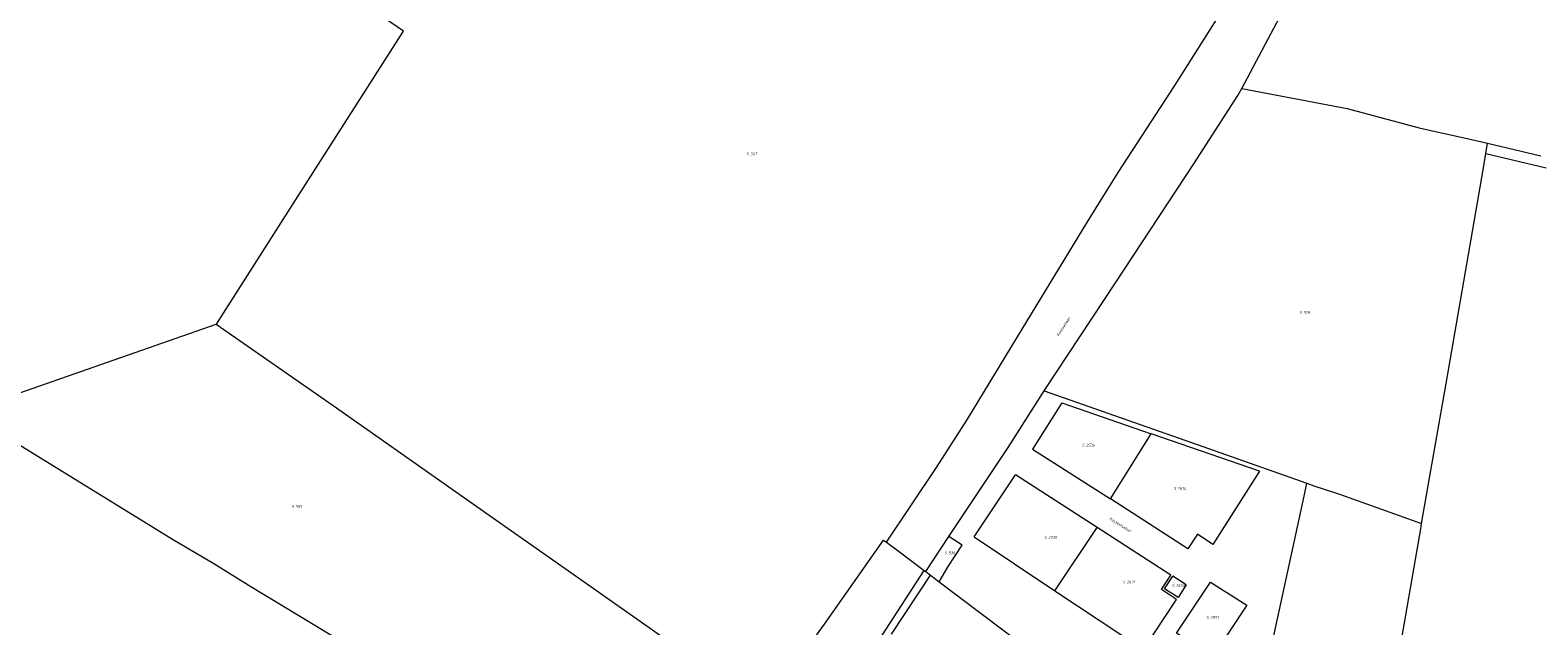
# Model space of a CAD drawing. Header units: metres. Extents: x 200548 to 205192, y 394703 to 399160.
# Tile 16 of 38: x 203397 to 203887, y 395974 to 396167. Entities that reach past the tile are written whole.
import ezdxf
from ezdxf.enums import TextEntityAlignment as Align
from ezdxf.lldxf.tags import DXFTag

# ---------------------------------------------------------------- set-up
doc = ezdxf.new("R2010")
doc.units = ezdxf.units.M
doc.layers.get('0').update_dxf_attribs({"lineweight": 25})
for name, color, linetype, lineweight in [('B-WE-KG-GRENS_PERCEEL-G', 150, 'KG-PERCEEL', 18), ('B-WE-KG-GRENS_PERCEEL-S', 150, 'Continuous', 25), ('B-WE-OG-BEBOUWING_STRAATNAAM-T18', 10, 'Continuous', 18)]:
    doc.layers.add(name, color=color, linetype=linetype, lineweight=lineweight)
doc.styles.add('NLCS-ISO', font='NLCS-ISO.ttf')
doc.styles.add('NLCS-ISO-M500-T18', font='NLCS-ISO.ttf', dxfattribs={"height": 0.9})
doc.styles.get("Standard").update_dxf_attribs({"font": 'NLCS-ISO.ttf'})
tags = doc.linetypes.add('KG-PERCEEL', pattern='A,5.5,-2,["P",Standard,S=1.8,R=0,X=-0.5,Y=-0.9],-2,5.5,-2,[5,NLCS.shx,S=0.75,R=0,X=0,Y=0],-2', length=19).pattern_tags.tags
tags[6] = DXFTag(74, 10)

# ---------------------------------------------------------------- blocks, each defined once
blk = doc.blocks.new('SKG-PERCEELNUMMER-SO')
at = {"style": 'NLCS-ISO', "oblique": 10, "flags": 1}
for tag, p in [('GEMEENTECODE', (0, 2.55)), ('PERCEELGROOTTE', (0, -2.45))]:
    blk.add_attdef(tag, text='', height=1.8, dxfattribs=at).set_placement(p, align=Align.MIDDLE_CENTER)
at = {"style": 'NLCS-ISO', "oblique": 10}
blk.add_attdef('SECTIE', text='', height=1.8, dxfattribs=at).set_placement((-0.5, 0), align=Align.MIDDLE_RIGHT)
blk.add_attdef('PERCEELNUMMER', text='', height=1.8, dxfattribs=at).set_placement((0.5, 0), align=Align.MIDDLE_LEFT)

msp = doc.modelspace()

# ---------------------------------------------------------------- linework, layer by layer
at = {"layer": 'B-WE-KG-GRENS_PERCEEL-G', "flags": 128}
for points in [[(203790.847, 396148.167), (203806.918, 396178.425), (203806.173, 396204.312), (203802.373, 396258.886), (203797.733, 396325.297), (203796.977, 396341.141), (203798.578, 396350.851), (203799.691, 396354.597), (203801.544, 396361.706), (203806.463, 396369.035), (203822.551, 396391.502), (203827.249, 396398.517), (203847.204, 396425.251)], [(203675.498, 396001.014), (203691.715, 396025.218), (203701.815, 396040.885), (203719.58, 396070.153), (203740.771, 396104.915), (203750.709, 396120.959), (203769.12, 396149.212), (203784.026, 396172.755), (203788.161, 396179.079), (203790.945, 396182.872), (203789.032, 396184.083), (203786.391, 396224.665), (203782.403, 396284.082), (203779.113, 396331.778), (203750.654, 396293.283), (203711.482, 396240.021), (203694.679, 396252.265), (203707.701, 396268.496)], [(203457.796, 396071.754), (203457.853, 396071.774), (203485.051, 396114.341), (203518.668, 396166.844), (203508.619, 396173.618), (203529.488, 396203.407)], [(203726.715, 396050.066), (203749.897, 396085.103), (203775.3, 396123.699), (203789.631, 396145.878), (203790.847, 396148.167)], [(203790.847, 396148.167), (203825.084, 396141.739), (203848.516, 396135.406), (203865.44, 396131.623), (203870.685, 396130.409)], [(203870.143, 396127.146), (203870.685, 396130.409)], [(203870.685, 396130.409), (203887.964, 396126.375)], [(203849.283, 396007.057), (203857.286, 396052.525), (203869.26, 396121.831), (203870.143, 396127.146)], [(203870.143, 396127.146), (203889.68, 396122.494)], [(203376.28, 396043.262), (203376.296, 396043.289), (203457.796, 396071.754)], [(203457.796, 396071.754), (203495.796, 396045.338), (203542.46, 396012.598), (203571.085, 395992.494), (203602.458, 395970.49), (203633.638, 395943.057)], [(203695.694, 396002.856), (203714.959, 396031.744), (203725.377, 396048.041), (203726.715, 396050.066)], [(203726.715, 396050.066), (203774.519, 396033.318), (203811.997, 396020.118)], [(203732.467, 396046.157), (203722.867, 396031.205)], [(203732.467, 396046.157), (203761.414, 396036.174)], [(203376.28, 396043.262), (203381.925, 396040.048), (203394.804, 396031.99), (203404.938, 396025.783), (203443.611, 396002.017), (203457.044, 395994.027), (203469.041, 395986.604), (203500.26, 395967.748)], [(203748.188, 396015.002), (203761.414, 396036.174)], [(203796.668, 396024.01), (203761.414, 396036.174)], [(203722.867, 396031.205), (203748.188, 396015.002)], [(203704.005, 396002.724), (203717.366, 396022.86)], [(203743.864, 396005.771), (203717.366, 396022.86)], [(203796.668, 396024.01), (203781.457, 396000.24), (203776.442, 396003.589), (203773.357, 395998.808)], [(203789.29, 395915.725), (203790.303, 395920.384), (203811.084, 396015.919), (203811.997, 396020.118)], [(203811.997, 396020.118), (203814.256, 396019.322), (203821.577, 396016.941)], [(203821.577, 396016.941), (203822.598, 396016.609), (203849.283, 396007.057)], [(203773.357, 395998.808), (203748.188, 396015.002)], [(203730.179, 395985.256), (203743.864, 396005.771)], [(203767.815, 395990.339), (203743.864, 396005.771)], [(203832.332, 395909.464), (203848.984, 396005.357), (203849.283, 396007.057)], [(203633.638, 395943.057), (203634.772, 395946.078), (203655.391, 395974.406), (203674.538, 396001.679), (203675.498, 396001.014)], [(203675.498, 396001.014), (203679.289, 395998.138), (203687.731, 395991.848)], [(203688.275, 395991.435), (203695.694, 396002.856)], [(203695.522, 395993.128), (203700.076, 396000.034), (203695.694, 396002.856)], [(203704.005, 396002.724), (203730.179, 395985.256)], [(203660.385, 395949.705), (203687.731, 395991.848)], [(203687.731, 395991.848), (203688.275, 395991.435)], [(203688.275, 395991.435), (203688.806, 395991.031), (203689.813, 395990.272)], [(203692.609, 395988.158), (203695.522, 395993.128)], [(203677.072, 395971.123), (203689.813, 395990.272)], [(203689.813, 395990.272), (203692.609, 395988.158)], [(203692.609, 395988.158), (203719.875, 395967.545)], [(203758.912, 395966.119), (203769.664, 395982.39), (203764.763, 395985.622), (203767.815, 395990.339)], [(203772.833, 395987.16), (203770.163, 395983.023), (203765.818, 395985.825), (203768.487, 395989.973)], [(203772.833, 395987.16), (203768.487, 395989.973)], [(203730.179, 395985.256), (203758.912, 395966.119)]]:
    msp.add_lwpolyline(points, dxfattribs=at)
msp.add_lwpolyline([(203769.685, 395971.43), (203780.681, 395988.044), (203792.492, 395980.559), (203781.473, 395963.881)], close=True, dxfattribs=at)

# ---------------------------------------------------------------- block references
at = {"layer": 'B-WE-KG-GRENS_PERCEEL-S', "xscale": 0.5, "yscale": 0.5, "zscale": 0.5}
for p, values in [((203631.027, 396127.007), {'PERCEELNUMMER': '567', 'SECTIE': 'S'}), ((203810.662, 396075.54), {'PERCEELNUMMER': '528', 'SECTIE': 'S'}), ((203740.028, 396032.476), {'PERCEELNUMMER': '2536', 'SECTIE': 'S'}), ((203769.821, 396018.446), {'PERCEELNUMMER': '2614', 'SECTIE': 'S'}), ((203483.303, 396012.591), {'PERCEELNUMMER': '565', 'SECTIE': 'S'}), ((203727.772, 396002.505), {'PERCEELNUMMER': '2739', 'SECTIE': 'S'}), ((203695.377, 395997.521), {'PERCEELNUMMER': '530', 'SECTIE': 'S'}), ((203753.298, 395988.1), {'PERCEELNUMMER': '2671', 'SECTIE': 'S'}), ((203769.224, 395986.849), {'PERCEELNUMMER': '2850', 'SECTIE': 'S'}), ((203780.431, 395976.576), {'PERCEELNUMMER': '2851', 'SECTIE': 'S'})]:
    msp.add_blockref('SKG-PERCEELNUMMER-SO', p, dxfattribs=at).add_auto_attribs(values)

# ---------------------------------------------------------------- texts
at = {"layer": 'B-WE-OG-BEBOUWING_STRAATNAAM-T18', "style": 'NLCS-ISO-M500-T18'}
for s, rotation, p in [('Kasteellaan', 57.1, (203733.001, 396070.984)), ('Kasteelsehof', 327.4, (203751.471, 396006.588))]:
    msp.add_text(s, height=0.9, rotation=rotation, dxfattribs=at).set_placement(p, align=Align.MIDDLE)

doc.saveas('drawing.dxf')
